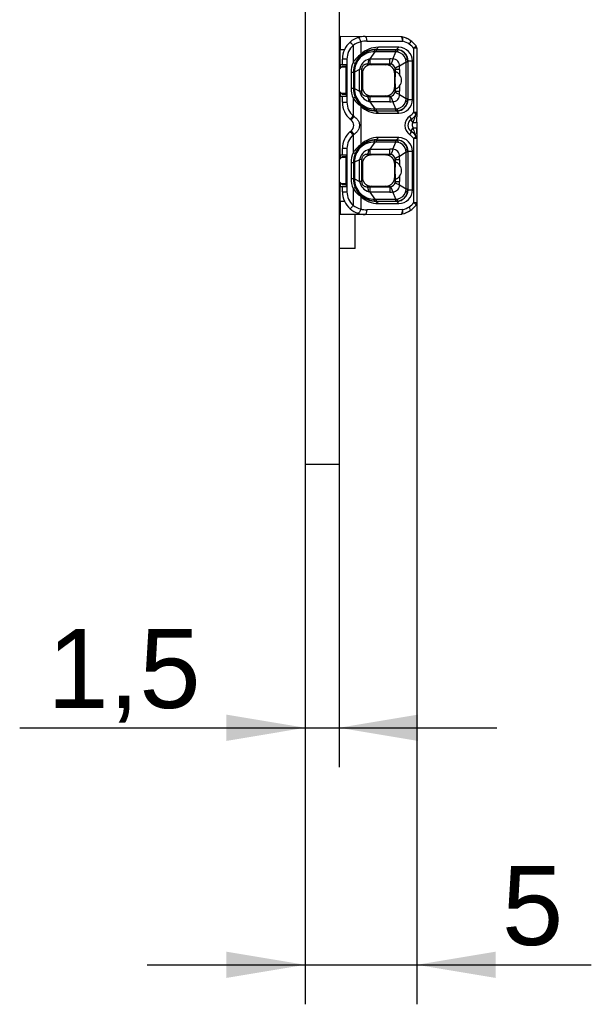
# Model space of a CAD drawing. Header units: millimetres. Extents: x 7 to 819, y 15 to 587.
# Tile 10 of 45: x 329 to 354, y 181 to 225. Entities that reach past the tile are written whole.
import ezdxf
from ezdxf.enums import TextEntityAlignment as Align

# ---------------------------------------------------------------- set-up
doc = ezdxf.new("R2010")
doc.units = ezdxf.units.MM
doc.layers.add('Default', color=7, linetype='Continuous')
doc.layers.add('RECLED_224X50MM_', color=7, linetype='Continuous')
doc.styles.add('SEACAD_Arial', font='arial.ttf')
doc.dimstyles.new('ISO', dxfattribs={"dimtxt": 3.5, "dimasz": 3.5, "dimexe": 1.75, "dimexo": 0, "dimgap": 0.875, "dimtad": 1, "dimtxsty": 'SEACAD_Arial', "dimblk1": '_SE_FILLED', "dimblk2": '_SE_FILLED', "dimsah": 1, "dimcen": 1.75, "dimadec": 0, "dimazin": 0, "dimtfac": 0.5, "dimtdec": 3, "dimtmove": 0, "dimatfit": 3, "dimfxl": 1, "dimarcsym": 0})

# ---------------------------------------------------------------- blocks, each defined once
blk = doc.blocks.new('SE4')
at = {"layer": 'RECLED_224X50MM_', "color": 7, "linetype": 'Continuous'}
for p, q in [((341.604, 254.32), (341.604, 204.82)), ((343.104, 254.32), (343.104, 204.82)), ((343.154, 223.77), (343.154, 223.17)), ((343.154, 223.77), (344.263, 223.76)), ((345.861, 223.746), (344.263, 223.76)), ((343.729, 223.364), (343.729, 222.61)), ((343.94, 223.71), (343.947, 223.711)), ((344.071, 223.52), (344.071, 222.964)), ((344.33, 223.56), (345.927, 223.546)), ((343.104, 223.02), (343.154, 223.02)), ((343.104, 222.945), (343.154, 222.945)), ((343.154, 222.525), (343.154, 223.17)), ((343.341, 223.168), (343.154, 223.17)), ((344.073, 222.962), (344.039, 222.89)), ((344.692, 223.083), (344.467, 222.771)), ((344.852, 223.283), (344.754, 223.183)), ((344.754, 223.183), (345.654, 223.18)), ((344.754, 223.171), (344.754, 223.183)), ((344.754, 223.171), (344.754, 223.086)), ((344.754, 223.171), (345.621, 223.171)), ((345.621, 223.086), (344.754, 223.086)), ((345.755, 223.28), (344.852, 223.283)), ((345.492, 222.763), (345.621, 223.086)), ((345.621, 223.086), (345.621, 223.171)), ((345.654, 223.171), (345.621, 223.171)), ((345.654, 223.18), (345.755, 223.28)), ((345.654, 223.171), (345.654, 223.18)), ((346.423, 220.404), (346.423, 223.236)), ((346.554, 223.236), (346.423, 223.236)), ((346.554, 223.236), (346.554, 220.404)), ((343.154, 222.525), (343.154, 222.345)), ((343.154, 222.525), (343.254, 222.523)), ((343.204, 222.395), (343.254, 222.445)), ((343.454, 222.76), (343.254, 222.76)), ((343.254, 222.523), (343.254, 222.76)), ((343.254, 222.523), (343.429, 222.52)), ((343.254, 222.445), (343.404, 222.445)), ((343.404, 222.395), (343.404, 222.445)), ((343.429, 221.12), (343.429, 222.52)), ((343.454, 222.76), (343.454, 220.845)), ((343.821, 222.571), (343.729, 222.611)), ((344.467, 222.538), (344.355, 222.538)), ((344.355, 222.538), (344.535, 222.512)), ((344.467, 222.771), (344.421, 222.756)), ((344.467, 222.771), (344.467, 222.538)), ((344.467, 222.771), (345.353, 222.771)), ((345.353, 222.538), (344.467, 222.538)), ((345.173, 222.512), (344.535, 222.512)), ((345.173, 222.512), (345.353, 222.538)), ((346.085, 222.629), (345.782, 222.45)), ((346.155, 222.629), (346.085, 222.629)), ((346.085, 221.011), (346.085, 222.629)), ((346.155, 222.67), (346.162, 222.67)), ((346.155, 222.629), (346.155, 221.011)), ((346.365, 222.671), (346.162, 222.67)), ((346.162, 220.97), (346.162, 222.67)), ((346.365, 220.971), (346.365, 222.671)), ((343.124, 222.392), (343.104, 222.392)), ((343.124, 222.145), (343.104, 222.145)), ((343.124, 222.315), (343.204, 222.395)), ((343.124, 222.145), (343.124, 222.392)), ((343.124, 221.131), (343.124, 222.145)), ((343.404, 222.395), (343.204, 222.395)), ((343.404, 222.395), (343.404, 221.245)), ((343.739, 222.17), (343.639, 222.17)), ((343.639, 222.17), (343.639, 221.47)), ((343.754, 222.17), (343.739, 222.17)), ((343.739, 222.17), (343.739, 221.47)), ((343.754, 222.197), (343.753, 222.17)), ((343.754, 221.47), (343.754, 222.17)), ((344.017, 222.301), (343.787, 222.186)), ((343.787, 222.186), (343.787, 222.17)), ((343.787, 222.17), (343.787, 221.47)), ((344.017, 221.339), (344.017, 222.301)), ((344.137, 222.114), (344.109, 222.314)), ((344.109, 221.329), (344.109, 222.314)), ((344.137, 222.114), (344.137, 221.526)), ((345.598, 222.299), (345.571, 222.114)), ((345.571, 221.526), (345.571, 222.114)), ((345.791, 222.299), (345.597, 222.299)), ((345.598, 222.173), (345.598, 222.299)), ((345.791, 222.299), (345.791, 222.066)), ((345.791, 221.574), (345.791, 221.341)), ((343.204, 221.245), (343.124, 221.325)), ((343.154, 221.295), (343.154, 221.115)), ((343.254, 221.195), (343.204, 221.245)), ((343.204, 221.245), (343.404, 221.245)), ((343.404, 221.195), (343.254, 221.195)), ((343.404, 221.195), (343.404, 221.245)), ((343.639, 221.47), (343.739, 221.47)), ((343.739, 221.47), (343.754, 221.47)), ((343.754, 221.47), (343.754, 221.442)), ((343.754, 221.47), (343.787, 221.47)), ((343.787, 221.47), (343.787, 221.453)), ((343.787, 221.453), (344.017, 221.339)), ((344.109, 221.329), (344.137, 221.526)), ((345.571, 221.526), (345.598, 221.341)), ((345.597, 221.341), (345.791, 221.341)), ((345.598, 221.341), (345.598, 221.467)), ((345.782, 221.19), (346.085, 221.011)), ((343.124, 221.131), (343.104, 221.131)), ((343.124, 220.867), (343.104, 220.867)), ((343.124, 220.867), (343.124, 221.131)), ((343.154, 221.115), (343.254, 221.117)), ((343.154, 218.525), (343.154, 221.115)), ((343.254, 221.117), (343.429, 221.12)), ((343.254, 220.845), (343.254, 221.117)), ((343.254, 220.845), (343.454, 220.845)), ((343.729, 221.029), (343.821, 221.069)), ((343.729, 221.03), (343.729, 220.241)), ((344.074, 220.679), (344.04, 220.75)), ((344.535, 221.128), (344.355, 221.102)), ((344.421, 220.884), (344.467, 220.869)), ((344.467, 221.102), (345.353, 221.102)), ((344.467, 221.102), (344.467, 220.869)), ((345.353, 220.869), (344.467, 220.869)), ((344.467, 220.869), (344.692, 220.557)), ((344.535, 221.128), (345.173, 221.128)), ((345.353, 221.102), (345.173, 221.128)), ((345.379, 221.103), (345.353, 221.102)), ((345.621, 220.554), (345.492, 220.877)), ((346.085, 221.011), (346.155, 221.011)), ((346.155, 220.97), (346.162, 220.97)), ((346.162, 220.97), (346.365, 220.971)), ((343.154, 220.695), (343.104, 220.695)), ((343.154, 220.62), (343.104, 220.62)), ((343.124, 220.588), (343.104, 220.588)), ((343.124, 219.952), (343.124, 220.588)), ((344.071, 220.676), (344.071, 218.964)), ((344.754, 220.469), (344.651, 220.474)), ((344.754, 220.554), (344.754, 220.469)), ((344.754, 220.554), (345.621, 220.554)), ((344.754, 220.469), (344.754, 220.457)), ((344.754, 220.469), (345.621, 220.469)), ((345.654, 220.46), (344.754, 220.457)), ((344.754, 220.457), (344.851, 220.357)), ((344.851, 220.357), (345.754, 220.36)), ((345.621, 220.469), (345.621, 220.554)), ((345.621, 220.469), (345.654, 220.469)), ((345.654, 220.469), (345.654, 220.46)), ((345.754, 220.36), (345.654, 220.46)), ((346.423, 220.404), (346.554, 220.404)), ((346.554, 220.404), (346.554, 220.391)), ((346.554, 220.379), (346.554, 220.203)), ((343.124, 219.952), (343.104, 219.952)), ((343.124, 219.695), (343.124, 219.952)), ((343.639, 220.056), (343.598, 220.09)), ((343.77, 220.214), (343.729, 220.241)), ((346.282, 220.066), (346.375, 219.932)), ((346.554, 219.962), (346.554, 219.678)), ((343.124, 219.695), (343.104, 219.695)), ((343.124, 219.058), (343.124, 219.695)), ((343.598, 219.55), (343.639, 219.583)), ((343.729, 219.399), (343.729, 218.61)), ((343.73, 219.399), (343.77, 219.426)), ((346.375, 219.708), (346.282, 219.574)), ((346.355, 219.791), (346.354, 219.808)), ((346.355, 219.791), (346.375, 219.708)), ((346.554, 219.678), (346.554, 219.246)), ((343.124, 219.058), (343.104, 219.058)), ((343.104, 219.02), (343.154, 219.02)), ((343.154, 219.37), (343.124, 219.37)), ((344.072, 218.962), (344.039, 218.89)), ((344.692, 219.083), (344.467, 218.771)), ((344.852, 219.283), (344.754, 219.183)), ((344.754, 219.171), (344.754, 219.183)), ((344.754, 219.183), (345.654, 219.18)), ((344.754, 219.171), (344.754, 219.086)), ((344.754, 219.171), (345.621, 219.171)), ((345.621, 219.086), (344.754, 219.086)), ((345.755, 219.28), (344.852, 219.283)), ((345.492, 218.763), (345.621, 219.086)), ((345.654, 219.171), (345.621, 219.171)), ((345.654, 219.18), (345.755, 219.28)), ((345.654, 219.171), (345.654, 219.18)), ((346.423, 216.404), (346.423, 219.236)), ((346.554, 219.236), (346.423, 219.236)), ((346.554, 219.236), (346.554, 216.404)), ((343.104, 218.945), (343.154, 218.945)), ((343.124, 218.871), (343.104, 218.871)), ((343.124, 217.162), (343.124, 218.871)), ((343.154, 218.525), (343.154, 218.345)), ((343.154, 218.525), (343.254, 218.523)), ((343.454, 218.795), (343.254, 218.795)), ((343.254, 218.523), (343.254, 218.795)), ((343.254, 218.523), (343.429, 218.52)), ((343.429, 217.12), (343.429, 218.52)), ((343.454, 218.795), (343.454, 216.88)), ((343.821, 218.571), (343.729, 218.611)), ((344.467, 218.538), (344.355, 218.538)), ((344.355, 218.538), (344.535, 218.512)), ((344.467, 218.771), (344.421, 218.756)), ((344.467, 218.771), (344.467, 218.538)), ((344.467, 218.771), (345.353, 218.771)), ((345.353, 218.538), (344.467, 218.538)), ((345.173, 218.512), (345.353, 218.538)), ((345.379, 218.537), (345.353, 218.538)), ((346.085, 218.629), (345.782, 218.45)), ((346.155, 218.629), (346.085, 218.629)), ((346.085, 217.011), (346.085, 218.629)), ((346.155, 218.67), (346.162, 218.67)), ((346.155, 218.629), (346.155, 217.011)), ((346.365, 218.671), (346.162, 218.67)), ((346.162, 216.97), (346.162, 218.67)), ((346.365, 216.971), (346.365, 218.671)), ((343.124, 218.315), (343.204, 218.395)), ((343.204, 218.395), (343.254, 218.445)), ((343.404, 218.395), (343.204, 218.395)), ((343.254, 218.445), (343.404, 218.445)), ((343.404, 218.395), (343.404, 218.445)), ((343.404, 218.395), (343.404, 217.245)), ((343.739, 218.17), (343.639, 218.17)), ((343.639, 218.17), (343.639, 217.47)), ((343.754, 218.17), (343.739, 218.17)), ((343.739, 218.17), (343.739, 217.47)), ((343.754, 218.197), (343.753, 218.17)), ((343.754, 217.47), (343.754, 218.17)), ((344.017, 218.301), (343.787, 218.186)), ((343.787, 218.186), (343.787, 218.17)), ((343.787, 218.17), (343.787, 217.47)), ((344.017, 217.339), (344.017, 218.301)), ((344.137, 218.114), (344.109, 218.314)), ((344.109, 217.329), (344.109, 218.314)), ((344.137, 218.114), (344.137, 217.526)), ((345.173, 218.512), (344.535, 218.512)), ((345.598, 218.299), (345.571, 218.114)), ((345.571, 217.526), (345.571, 218.114)), ((345.791, 218.299), (345.597, 218.299)), ((345.598, 218.173), (345.598, 218.299)), ((345.791, 218.299), (345.791, 218.066)), ((343.204, 217.245), (343.124, 217.325)), ((343.154, 217.295), (343.154, 217.115)), ((343.254, 217.195), (343.204, 217.245)), ((343.204, 217.245), (343.404, 217.245)), ((343.404, 217.195), (343.404, 217.245)), ((343.639, 217.47), (343.739, 217.47)), ((343.739, 217.47), (343.754, 217.47)), ((343.754, 217.47), (343.754, 217.442)), ((343.754, 217.47), (343.787, 217.47)), ((343.787, 217.47), (343.787, 217.453)), ((343.787, 217.453), (344.017, 217.339)), ((344.109, 217.329), (344.137, 217.526)), ((345.571, 217.526), (345.598, 217.341)), ((345.597, 217.341), (345.791, 217.341)), ((345.598, 217.341), (345.598, 217.467)), ((345.791, 217.574), (345.791, 217.341)), ((343.124, 217.162), (343.104, 217.162)), ((343.154, 217.115), (343.254, 217.117)), ((343.154, 216.47), (343.154, 217.115)), ((343.404, 217.195), (343.254, 217.195)), ((343.254, 217.117), (343.429, 217.12)), ((343.254, 216.88), (343.254, 217.117)), ((343.254, 216.88), (343.454, 216.88)), ((343.729, 217.029), (343.821, 217.069)), ((343.729, 217.03), (343.729, 216.276)), ((344.535, 217.128), (344.355, 217.102)), ((344.467, 216.869), (344.421, 216.884)), ((344.467, 217.102), (344.467, 216.869)), ((344.467, 217.102), (345.353, 217.102)), ((345.353, 216.869), (344.467, 216.869)), ((344.467, 216.869), (344.692, 216.557)), ((344.535, 217.128), (345.173, 217.128)), ((345.353, 217.102), (345.173, 217.128)), ((345.379, 217.103), (345.353, 217.102)), ((345.621, 216.554), (345.492, 216.877)), ((345.782, 217.19), (346.085, 217.011)), ((346.085, 217.011), (346.155, 217.011)), ((346.155, 216.97), (346.162, 216.97)), ((346.162, 216.97), (346.365, 216.971)), ((343.154, 216.695), (343.104, 216.695)), ((343.154, 216.62), (343.104, 216.62)), ((343.154, 216.47), (343.341, 216.472)), ((343.154, 216.47), (343.154, 215.87)), ((344.04, 216.75), (344.074, 216.679)), ((344.071, 216.676), (344.071, 216.12)), ((344.754, 216.469), (344.651, 216.474)), ((344.754, 216.554), (344.754, 216.469)), ((344.754, 216.554), (345.621, 216.554)), ((344.754, 216.469), (344.754, 216.457)), ((344.754, 216.469), (345.621, 216.469)), ((345.654, 216.46), (344.754, 216.457)), ((344.754, 216.457), (344.851, 216.357)), ((344.851, 216.357), (345.754, 216.36)), ((345.621, 216.469), (345.621, 216.554)), ((345.621, 216.469), (345.654, 216.469)), ((345.654, 216.469), (345.654, 216.46)), ((345.754, 216.36), (345.654, 216.46)), ((346.423, 216.404), (346.554, 216.404)), ((345.927, 216.094), (344.33, 216.08)), ((344.263, 215.88), (343.154, 215.87)), ((343.812, 214.37), (343.812, 215.876)), ((344.263, 215.88), (345.861, 215.894)), ((343.124, 214.375), (343.104, 214.375)), ((343.124, 214.132), (343.124, 214.375)), ((343.812, 214.37), (343.124, 214.37)), ((343.124, 214.125), (343.104, 214.125)), ((343.124, 213.749), (343.104, 213.749)), ((343.124, 213.75), (343.124, 214.125)), ((343.124, 213.332), (343.124, 213.75)), ((343.124, 213.332), (343.104, 213.332)), ((343.124, 212.894), (343.124, 213.332)), ((343.124, 212.894), (343.104, 212.894)), ((343.124, 212.51), (343.124, 212.894)), ((343.124, 212.511), (343.104, 212.511)), ((343.124, 212.266), (343.124, 212.503)), ((343.124, 212.266), (343.104, 212.266)), ((341.604, 204.82), (343.104, 204.82))]:
    blk.add_line(p, q, dxfattribs=at)
for centre, radius, start, end in [((344.254, 222.761), 0.999, 89.499, 108.3285), ((344.254, 222.76), 1, 131.0144, 180), ((344.254, 222.76), 0.8, 131.001, 180), ((344.254, 222.761), 0.999, 108.3025, 131.0198), ((344.34, 222.476), 1.078, 104.4538, 124.5129), ((345.738, 222.881), 0.874, 79.2695, 81.9789), ((345.859, 223.546), 0.2, 76.8462, 89.5009), ((345.658, 222.681), 1.088, 56.2541, 76.9003), ((345.726, 222.68), 0.89, 56.2332, 76.8897), ((345.738, 222.881), 0.874, 63.5257, 69.3399), ((345.733, 222.679), 0.886, 38.8885, 56.643), ((345.673, 222.69), 1.073, 38.7455, 56.6662), ((346.354, 223.236), 0.2, 0, 38.942), ((343.025, 222.771), 0.249, 58.8363, 71.5266), ((344.706, 222.013), 1.144, 123.7381, 148.5382), ((344.755, 222.17), 1.002, 96.0187, 178.4078), ((344.669, 222.201), 0.882, 88.5518, 180.9496), ((344.767, 222.167), 1.028, 135.1838, 156.875), ((344.751, 222.163), 1.019, 89.7982, 134.371), ((344.834, 222.208), 1.075, 89.0618, 135.2606), ((344.754, 222.178), 0.994, 93.3945, 96.0161), ((344.754, 222.509), 0.578, 89.9723, 96.1895), ((344.754, 222.178), 0.994, 89.9975, 93.3945), ((345.523, 222.193), 0.899, 76.9723, 83.7663), ((345.651, 222.669), 0.512, 0.1805, 89.6664), ((345.654, 222.67), 0.501, 359.9633, 90.0317), ((345.618, 222.624), 0.457, 18.6514, 76.3159), ((345.749, 222.664), 0.617, 0.6688, 89.3972), ((344.754, 222.17), 1.116, 156.7364, 180), ((344.754, 222.17), 1.016, 156.7359, 180), ((344.575, 222.211), 0.566, 105.7543, 170.8525), ((-36.669, 222.692), 382.022, 359.97677, 0.01186), ((345.351, 221.439), 1.331, 83.9551, 89.9314), ((345.354, 222.294), 0.243, 7.6919, 84.2704), ((345.489, 222.47), 0.294, 356.188, 89.5195), ((344.52, 222.3), 1.271, 359.9581, 6.7887), ((345.225, 222.497), 0.87, 8.7498, 18.3473), ((358.104, 222.625), 11.949, 179.7866, 179.983), ((343.77, 220.904), 1.267, 89.2392, 90.7619), ((344.754, 221.47), 1.116, 180, 203.2666), ((344.754, 221.47), 1.016, 180, 203.2555), ((344.755, 221.47), 1.001, 181.5919, 264.0326), ((344.669, 221.439), 0.882, 179.0311, 271.4643), ((344.575, 221.429), 0.566, 189.1738, 254.2077), ((343.938, 220.171), 1.17, 81.5979, 86.1293), ((345.353, 221.347), 0.244, 275.9442, 352.2185), ((345.488, 221.172), 0.295, 270.7193, 3.5692), ((344.418, 221.346), 1.373, 353.4623, 359.7882), ((344.254, 220.845), 1, 180, 228.9861), ((344.254, 220.845), 0.8, 180, 229.0124), ((344.719, 221.639), 1.161, 211.6338, 236.047), ((344.757, 221.466), 1.016, 202.9848, 224.9567), ((344.749, 221.473), 1.015, 225.5656, 270.3104), ((344.445, 224.674), 3.572, 268.5568, 270.3529), ((348.534, 220.988), 3.184, 177.9409, 182.1337), ((345.347, 222.214), 1.345, 270.26, 276.1699), ((345.652, 220.97), 0.51, 270.2016, 0.0078), ((345.654, 220.97), 0.501, 269.9679, 0.0373), ((345.618, 221.016), 0.457, 283.6845, 341.3483), ((345.753, 220.972), 0.612, 270.1558, 359.8856), ((345.226, 221.143), 0.869, 341.6414, 351.2489), ((358.158, 221.014), 12.002, 180.017, 180.2125), ((343.025, 220.87), 0.25, 288.4931, 301.144), ((344.83, 221.423), 1.065, 224.5296, 271.1298), ((344.76, 221.251), 0.697, 264.3445, 269.4936), ((345.522, 221.457), 0.909, 276.2705, 282.9897), ((345.734, 220.958), 0.884, 304.6205, 321.2051), ((345.659, 220.963), 1.091, 304.7479, 321.1608), ((346.354, 220.404), 0.2, 321.0591, 359.9998), ((342.06, 221.565), 2.13, 316.1873, 321.5753), ((339.584, 223.565), 5.362, 319.1237, 321.3171), ((343.455, 219.82), 0.3, 307.8997, 52.0775), ((346.527, 219.82), 0.503, 125.2986, 234.7015), ((346.453, 219.82), 0.3, 124.7621, 235.238), ((333.516, 220.233), 13.038, 358.7714, 359.857), ((344.254, 218.795), 1, 131.0143, 180), ((344.254, 218.795), 0.8, 131.0005, 180), ((341.887, 217.927), 2.358, 38.6377, 43.5015), ((340.127, 216.525), 4.657, 38.5354, 41.0627), ((345.734, 218.682), 0.884, 38.7922, 55.3777), ((345.659, 218.677), 1.091, 38.8394, 55.2519), ((353.139, 222.211), 7.213, 200.309, 202.2133), ((342.926, 218.038), 3.821, 20.2584, 22.2416), ((333.391, 219.408), 13.163, 0.1689, 1.215), ((343.025, 218.771), 0.249, 58.8363, 71.5266), ((344.706, 218.013), 1.144, 123.7508, 148.5328), ((344.755, 218.17), 1.002, 96.0187, 178.4078), ((344.667, 218.203), 0.88, 88.4253, 181.076), ((344.751, 218.163), 1.019, 89.7982, 134.371), ((344.834, 218.208), 1.075, 89.0615, 135.2726), ((344.754, 218.178), 0.994, 93.3945, 96.0161), ((344.754, 218.509), 0.578, 89.9723, 96.1895), ((344.754, 218.178), 0.994, 89.9975, 93.3945), ((297.721, 219.115), 47.899, 359.9661, 0.0676), ((345.523, 218.194), 0.898, 77.0314, 83.7693), ((345.651, 218.669), 0.512, 0.1805, 89.6664), ((345.654, 218.67), 0.501, 359.9633, 90.0317), ((345.625, 218.633), 0.447, 17.9489, 77.1418), ((345.749, 218.664), 0.617, 0.6688, 89.3972), ((346.378, 219.247), 0.175, 1.686, 42.5203), ((346.354, 219.236), 0.2, 359.9989, 38.942), ((344.754, 218.17), 1.116, 156.7363, 180), ((344.754, 218.17), 1.016, 156.7351, 180), ((344.767, 218.167), 1.028, 135.1838, 156.8743), ((344.575, 218.211), 0.566, 105.7543, 170.8525), ((-36.044, 218.691), 381.397, 359.97683, 0.01197), ((345.351, 217.439), 1.331, 83.9551, 89.9314), ((345.354, 218.294), 0.243, 7.6919, 84.2687), ((345.486, 218.467), 0.297, 356.8009, 88.9066), ((345.223, 218.496), 0.872, 8.7572, 18.3348), ((358.104, 218.625), 11.949, 179.7866, 179.983), ((343.77, 216.904), 1.267, 89.2392, 90.7619), ((344.52, 218.3), 1.271, 359.9581, 6.7888), ((344.754, 217.47), 1.116, 180, 203.2635), ((344.754, 217.47), 1.016, 180, 203.2555), ((344.755, 217.47), 1.001, 181.5919, 264.0327), ((344.669, 217.439), 0.882, 179.0311, 271.4643), ((344.575, 217.429), 0.566, 189.1738, 254.2077), ((343.946, 216.231), 1.11, 81.5242, 86.3581), ((345.353, 217.347), 0.245, 276.0546, 352.0984), ((344.418, 217.346), 1.373, 353.4623, 359.7882), ((344.254, 216.88), 1, 180, 228.9852), ((344.254, 216.88), 0.8, 180, 228.9982), ((344.72, 217.639), 1.162, 211.6421, 236.0521), ((344.757, 217.466), 1.016, 202.9853, 224.9584), ((344.445, 220.674), 3.572, 268.5569, 270.3529), ((820.509, 217.046), 475.156, 179.9933, 180.02134), ((345.354, 218.152), 1.283, 269.9653, 276.166), ((345.489, 217.17), 0.293, 270.4348, 3.8537), ((345.652, 216.97), 0.51, 270.2016, 0.0078), ((345.654, 216.97), 0.501, 269.9679, 0.0373), ((345.625, 217.007), 0.447, 282.9825, 342.0501), ((345.753, 216.972), 0.612, 270.1558, 359.8856), ((345.224, 217.143), 0.871, 341.653, 351.2454), ((358.158, 217.014), 12.002, 180.017, 180.2125), ((343.025, 216.87), 0.25, 288.4931, 301.144), ((344.749, 217.473), 1.015, 225.5691, 270.3102), ((344.851, 217.474), 1.116, 225.6686, 269.9971), ((344.76, 217.251), 0.697, 264.3445, 269.4936), ((345.522, 217.457), 0.909, 276.2705, 282.9897), ((345.73, 216.963), 0.889, 303.4316, 321.1053), ((346.354, 216.404), 0.2, 321.0566, 359.9999), ((344.254, 216.88), 1, 228.9852, 251.6882), ((344.34, 217.165), 1.079, 235.4849, 255.5394), ((344.254, 216.881), 1.002, 251.7054, 270.4824), ((345.654, 216.971), 1.101, 283.169, 303.5795), ((345.725, 216.963), 0.893, 283.1184, 303.7254), ((345.731, 216.782), 0.898, 290.8265, 296.2288), ((345.66, 216.962), 1.09, 303.5472, 321.1736), ((345.731, 216.782), 0.898, 278.2563, 280.6998), ((345.859, 216.094), 0.2, 270.4957, 283.1518)]:
    blk.add_arc(centre, radius, start, end, dxfattribs=at)
for centre, major_axis, ratio, start_param, end_param in [((344.322, 222.66), (0, -0.9), 0.939686, 3.13353, 3.443577), ((345.859, 223.546), (-0.002, -0.2), 0.342009, 1.57378, 3.141698), ((345.643, 221.82), (0, -0.525), 0.116839, 3.975219, 5.449559), ((345.132, 221.82), (-0.746, 0), 0.704087, 2.653791, 3.629395), ((345.643, 217.82), (0, -0.525), 0.116839, 3.975219, 5.449559), ((345.132, 217.82), (-0.746, 0), 0.704087, 2.653791, 3.629395), ((344.322, 216.982), (-0.002, 0.902), 0.939653, 2.838236, 3.147658), ((345.859, 216.094), (-0.002, 0.2), 0.342009, 3.141537, 4.709393)]:
    blk.add_ellipse(centre, major_axis=major_axis, ratio=ratio, start_param=start_param, end_param=end_param, dxfattribs=at)
for points, degree, knots in [([(344.263, 223.76), (344.281, 223.76), (344.298, 223.739), (344.323, 223.665), (344.33, 223.613), (344.33, 223.56)], 3, [0, 0, 0, 0, 0.5, 0.5, 1, 1, 1, 1]), ([(343.729, 223.364), (343.695, 223.403), (343.661, 223.443), (343.612, 223.499), (343.598, 223.515), (343.598, 223.515)], 3, [0, 0, 0, 0, 0.5, 0.5, 1, 1, 1, 1]), ([(343.947, 223.711), (343.965, 223.711), (343.989, 223.69), (344.035, 223.619), (344.057, 223.57), (344.071, 223.52)], 3, [0, 0, 0, 0, 0.5, 0.5, 1, 1, 1, 1]), ([(345.927, 223.546), (345.936, 223.595), (345.938, 223.644), (345.929, 223.716), (345.918, 223.738), (345.905, 223.741)], 3, [0, 0, 0, 0, 0.5, 0.5, 1, 1, 1, 1]), ([(346.262, 223.586), (346.272, 223.577), (346.273, 223.555), (346.258, 223.495), (346.242, 223.458), (346.22, 223.419)], 3, [0, 0, 0, 0, 0.5, 0.5, 1, 1, 1, 1]), ([(346.51, 223.361), (346.516, 223.354), (346.511, 223.337), (346.479, 223.292), (346.454, 223.264), (346.423, 223.236)], 3, [0, 0, 0, 0, 0.5, 0.5, 1, 1, 1, 1]), ([(345.726, 223.069), (345.722, 223.081), (345.714, 223.106), (345.701, 223.132), (345.689, 223.15), (345.678, 223.161), (345.668, 223.168), (345.661, 223.171), (345.656, 223.171), (345.654, 223.171)], 3, [0, 0, 0, 0, 0.208868, 0.39575, 0.560635, 0.70351, 0.824368, 0.9232, 1, 1, 1, 1]), ([(344.355, 222.537), (344.335, 222.535), (344.298, 222.534), (344.245, 222.52), (344.201, 222.499), (344.166, 222.471), (344.14, 222.436), (344.122, 222.396), (344.112, 222.354), (344.111, 222.328), (344.11, 222.314)], 3, [0, 0, 0, 0, 0.192334, 0.35505, 0.490491, 0.603021, 0.700274, 0.792315, 0.88945, 1, 1, 1, 1]), ([(344.535, 222.512), (344.372, 222.512), (344.254, 222.396), (344.137, 222.28), (344.137, 222.114)], 2, [0, 0, 0, 0.5, 0.5, 1, 1, 1]), ([(344.421, 222.756), (344.419, 222.737), (344.412, 222.695), (344.401, 222.639), (344.388, 222.588), (344.372, 222.549), (344.361, 222.542), (344.355, 222.537)], 3, [0, 0, 0, 0, 0.146091, 0.319149, 0.519162, 0.746117, 1, 1, 1, 1]), ([(345.571, 222.114), (345.571, 222.277), (345.455, 222.395), (345.339, 222.512), (345.173, 222.512)], 2, [0, 0, 0, 0.5, 0.5, 1, 1, 1]), ([(345.353, 222.537), (345.357, 222.538), (345.363, 222.537), (345.371, 222.537), (345.374, 222.537), (345.376, 222.537), (345.378, 222.537), (345.379, 222.535)], 3, [0, 0, 0, 0, 0.533331, 0.770577, 0.828309, 0.885689, 1, 1, 1, 1]), ([(345.782, 222.45), (345.763, 222.442), (345.725, 222.428), (345.682, 222.407), (345.65, 222.389), (345.627, 222.372), (345.612, 222.358), (345.603, 222.345), (345.598, 222.335), (345.597, 222.329), (345.595, 222.326)], 3, [0, 0, 0, 0, 0.174645, 0.335116, 0.481407, 0.613513, 0.731429, 0.835151, 0.924676, 1, 1, 1, 1]), ([(346.155, 222.67), (346.155, 222.675), (346.153, 222.688), (346.141, 222.712), (346.111, 222.741), (346.072, 222.76), (346.051, 222.771)], 3, [0, 0, 0, 0, 0.142438, 0.356692, 0.642615, 1, 1, 1, 1]), ([(345.595, 222.326), (345.597, 222.324), (345.597, 222.321), (345.597, 222.318), (345.597, 222.316), (345.597, 222.309), (345.598, 222.303), (345.597, 222.299)], 3, [0, 0, 0, 0, 0.235071, 0.293359, 0.351912, 0.470779, 1, 1, 1, 1]), ([(345.598, 222.173), (345.599, 222.178), (345.602, 222.189), (345.616, 222.196), (345.636, 222.195), (345.662, 222.185), (345.691, 222.168), (345.723, 222.142), (345.757, 222.109), (345.78, 222.08), (345.791, 222.066)], 3, [0, 0, 0, 0, 0.146939, 0.285271, 0.415946, 0.540088, 0.659008, 0.774193, 0.887282, 1, 1, 1, 1]), ([(345.791, 221.574), (345.78, 221.56), (345.757, 221.531), (345.723, 221.497), (345.691, 221.472), (345.662, 221.455), (345.636, 221.445), (345.616, 221.444), (345.602, 221.451), (345.599, 221.462), (345.598, 221.467)], 3, [0, 0, 0, 0, 0.112718, 0.225807, 0.340992, 0.459912, 0.584054, 0.714729, 0.853061, 1, 1, 1, 1]), ([(344.355, 221.103), (344.285, 221.101), (344.221, 221.121), (344.13, 221.202), (344.107, 221.263), (344.109, 221.329)], 3, [0, 0, 0, 0, 0.5, 0.5, 1, 1, 1, 1]), ([(344.137, 221.526), (344.137, 221.363), (344.253, 221.245), (344.369, 221.128), (344.535, 221.128)], 2, [0, 0, 0, 0.5, 0.5, 1, 1, 1]), ([(345.173, 221.128), (345.337, 221.128), (345.454, 221.244), (345.571, 221.36), (345.571, 221.526)], 2, [0, 0, 0, 0.5, 0.5, 1, 1, 1]), ([(345.597, 221.341), (345.598, 221.336), (345.597, 221.331), (345.597, 221.324), (345.597, 221.322), (345.597, 221.321), (345.597, 221.318), (345.597, 221.316), (345.595, 221.314)], 3, [0, 0, 0, 0, 0.529074, 0.648021, 0.706614, 0.735796, 0.764942, 1, 1, 1, 1]), ([(344.355, 221.103), (344.358, 221.1), (344.366, 221.097), (344.376, 221.079), (344.386, 221.055), (344.395, 221.025), (344.403, 220.992), (344.41, 220.957), (344.416, 220.921), (344.42, 220.896), (344.421, 220.884)], 3, [0, 0, 0, 0, 0.160397, 0.310683, 0.450856, 0.580916, 0.700861, 0.810691, 0.910404, 1, 1, 1, 1]), ([(346.155, 220.97), (346.154, 220.962), (346.152, 220.947), (346.138, 220.925), (346.119, 220.907), (346.097, 220.892), (346.074, 220.88), (346.058, 220.873), (346.051, 220.869)], 3, [0, 0, 0, 0, 0.217467, 0.414629, 0.591473, 0.747986, 0.884163, 1, 1, 1, 1]), ([(345.654, 220.469), (345.658, 220.469), (345.668, 220.471), (345.684, 220.484), (345.705, 220.513), (345.719, 220.551), (345.726, 220.571)], 3, [0, 0, 0, 0, 0.150016, 0.366779, 0.650162, 1, 1, 1, 1]), ([(346.375, 219.932), (346.384, 219.957), (346.403, 220.006), (346.431, 220.079), (346.458, 220.144), (346.48, 220.2), (346.494, 220.24), (346.502, 220.261), (346.504, 220.267)], 3, [0, 0, 0, 0, 0.1806224, 0.3638665, 0.5498486, 0.69593, 0.8165564, 0.9159554, 0.9159554, 0.9159554, 0.9159554]), ([(346.423, 220.404), (346.454, 220.376), (346.479, 220.348), (346.511, 220.303), (346.516, 220.286), (346.51, 220.279)], 3, [0, 0, 0, 0, 0.5, 0.5, 1, 1, 1, 1]), ([(343.77, 220.214), (343.795, 220.197), (343.842, 220.165), (343.902, 220.107), (343.949, 220.046), (343.983, 219.979), (344.004, 219.909), (344.01, 219.855), (344.01, 219.821), (344.01, 219.803), (344.007, 219.771), (343.995, 219.705), (343.956, 219.611), (343.879, 219.507), (343.807, 219.454), (343.77, 219.426)], 3, [0, 0, 0, 0, 0.092957, 0.178452, 0.258247, 0.3345, 0.409675, 0.486343, 0.500502, 0.514705, 0.543277, 0.601319, 0.722629, 0.856959, 1, 1, 1, 1]), ([(346.236, 220.231), (346.258, 220.193), (346.275, 220.156), (346.291, 220.098), (346.291, 220.076), (346.282, 220.066)], 3, [0, 0, 0, 0, 0.5, 0.5, 1, 1, 1, 1]), ([(346.354, 219.808), (346.354, 219.819), (346.354, 219.842), (346.359, 219.874), (346.368, 219.904), (346.373, 219.923), (346.375, 219.932)], 3, [0, 0, 0, 0, 0.270491, 0.531384, 0.770064, 1, 1, 1, 1]), ([(346.554, 219.962), (346.553, 219.959), (346.55, 219.955), (346.535, 219.949), (346.513, 219.944), (346.487, 219.94), (346.459, 219.937), (346.43, 219.934), (346.402, 219.933), (346.383, 219.932), (346.375, 219.932)], 3, [0, 0, 0, 0, 0.157442, 0.305579, 0.444421, 0.573984, 0.69429, 0.805367, 0.907253, 1, 1, 1, 1]), ([(346.282, 219.574), (346.291, 219.564), (346.291, 219.542), (346.275, 219.484), (346.258, 219.447), (346.236, 219.409)], 3, [0, 0, 0, 0, 0.5, 0.5, 1, 1, 1, 1]), ([(345.654, 219.171), (345.66, 219.17), (345.671, 219.168), (345.686, 219.154), (345.699, 219.136), (345.709, 219.114), (345.718, 219.092), (345.723, 219.076), (345.725, 219.069)], 3, [0, 0, 0, 0, 0.21638, 0.412888, 0.589513, 0.746245, 0.883076, 1, 1, 1, 1]), ([(346.51, 219.361), (346.516, 219.354), (346.511, 219.337), (346.479, 219.292), (346.454, 219.264), (346.423, 219.236)], 3, [0, 0, 0, 0, 0.5, 0.5, 1, 1, 1, 1]), ([(344.355, 218.537), (344.335, 218.535), (344.298, 218.534), (344.245, 218.52), (344.201, 218.499), (344.166, 218.471), (344.14, 218.436), (344.122, 218.396), (344.112, 218.354), (344.111, 218.328), (344.11, 218.314)], 3, [0, 0, 0, 0, 0.192334, 0.35505, 0.490491, 0.603021, 0.700274, 0.792315, 0.88945, 1, 1, 1, 1]), ([(344.421, 218.756), (344.419, 218.737), (344.412, 218.695), (344.401, 218.639), (344.388, 218.588), (344.372, 218.549), (344.361, 218.542), (344.355, 218.537)], 3, [0, 0, 0, 0, 0.146091, 0.319149, 0.519162, 0.746117, 1, 1, 1, 1]), ([(346.051, 218.771), (346.062, 218.765), (346.088, 218.754), (346.12, 218.732), (346.148, 218.703), (346.153, 218.682), (346.155, 218.67)], 3, [0, 0, 0, 0, 0.181506, 0.408716, 0.681575, 1, 1, 1, 1]), ([(344.535, 218.512), (344.372, 218.512), (344.254, 218.396), (344.137, 218.28), (344.137, 218.114)], 2, [0, 0, 0, 0.5, 0.5, 1, 1, 1]), ([(345.571, 218.114), (345.571, 218.277), (345.455, 218.395), (345.339, 218.512), (345.173, 218.512)], 2, [0, 0, 0, 0.5, 0.5, 1, 1, 1]), ([(345.782, 218.45), (345.763, 218.442), (345.725, 218.428), (345.682, 218.407), (345.65, 218.389), (345.627, 218.372), (345.612, 218.358), (345.603, 218.345), (345.598, 218.335), (345.597, 218.329), (345.595, 218.326)], 3, [0, 0, 0, 0, 0.174645, 0.335116, 0.481407, 0.613513, 0.731429, 0.835151, 0.924676, 1, 1, 1, 1]), ([(345.595, 218.326), (345.597, 218.324), (345.597, 218.321), (345.597, 218.318), (345.597, 218.316), (345.597, 218.309), (345.598, 218.303), (345.597, 218.299)], 3, [0, 0, 0, 0, 0.235071, 0.293359, 0.351912, 0.470779, 1, 1, 1, 1]), ([(345.598, 218.173), (345.599, 218.178), (345.602, 218.189), (345.616, 218.196), (345.636, 218.195), (345.662, 218.185), (345.691, 218.168), (345.723, 218.142), (345.757, 218.109), (345.78, 218.08), (345.791, 218.066)], 3, [0, 0, 0, 0, 0.146939, 0.285271, 0.415946, 0.540088, 0.659008, 0.774193, 0.887282, 1, 1, 1, 1]), ([(344.11, 217.329), (344.111, 217.313), (344.112, 217.283), (344.124, 217.235), (344.148, 217.19), (344.182, 217.153), (344.227, 217.127), (344.284, 217.108), (344.329, 217.106), (344.355, 217.103)], 3, [0, 0, 0, 0, 0.123631, 0.232374, 0.336798, 0.45002, 0.572337, 0.753147, 1, 1, 1, 1]), ([(344.137, 217.526), (344.137, 217.363), (344.253, 217.245), (344.369, 217.128), (344.535, 217.128)], 2, [0, 0, 0, 0.5, 0.5, 1, 1, 1]), ([(345.173, 217.128), (345.337, 217.128), (345.454, 217.244), (345.571, 217.36), (345.571, 217.526)], 2, [0, 0, 0, 0.5, 0.5, 1, 1, 1]), ([(345.597, 217.341), (345.598, 217.336), (345.597, 217.331), (345.597, 217.324), (345.597, 217.322), (345.597, 217.321), (345.597, 217.318), (345.597, 217.316), (345.595, 217.314)], 3, [0, 0, 0, 0, 0.529074, 0.648021, 0.706614, 0.735796, 0.764942, 1, 1, 1, 1]), ([(345.595, 217.314), (345.598, 217.307), (345.602, 217.293), (345.627, 217.266), (345.68, 217.231), (345.746, 217.204), (345.782, 217.19)], 3, [0, 0, 0, 0, 0.165359, 0.387197, 0.665442, 1, 1, 1, 1]), ([(345.791, 217.574), (345.78, 217.56), (345.757, 217.531), (345.723, 217.497), (345.691, 217.472), (345.662, 217.455), (345.636, 217.445), (345.616, 217.444), (345.602, 217.451), (345.599, 217.462), (345.598, 217.467)], 3, [0, 0, 0, 0, 0.112718, 0.225807, 0.340992, 0.459912, 0.584054, 0.714729, 0.853061, 1, 1, 1, 1]), ([(346.051, 216.869), (346.064, 216.875), (346.089, 216.887), (346.116, 216.905), (346.135, 216.922), (346.146, 216.937), (346.152, 216.95), (346.155, 216.961), (346.155, 216.967), (346.155, 216.97)], 3, [0, 0, 0, 0, 0.212085, 0.401116, 0.567077, 0.709956, 0.829741, 0.926424, 1, 1, 1, 1]), ([(345.654, 216.469), (345.658, 216.469), (345.668, 216.471), (345.684, 216.484), (345.705, 216.513), (345.719, 216.551), (345.726, 216.571)], 3, [0, 0, 0, 0, 0.150016, 0.366779, 0.650162, 1, 1, 1, 1]), ([(346.423, 216.404), (346.454, 216.376), (346.479, 216.348), (346.511, 216.303), (346.516, 216.286), (346.51, 216.279)], 3, [0, 0, 0, 0, 0.5, 0.5, 1, 1, 1, 1]), ([(343.598, 216.125), (343.598, 216.125), (343.612, 216.141), (343.661, 216.197), (343.695, 216.236), (343.729, 216.276)], 3, [0, 0, 0, 0, 0.5, 0.5, 1, 1, 1, 1]), ([(344.071, 216.12), (344.056, 216.067), (344.032, 216.014), (343.982, 215.942), (343.957, 215.925), (343.94, 215.93)], 3, [0, 0, 0, 0, 0.5, 0.5, 1, 1, 1, 1]), ([(344.33, 216.08), (344.33, 216.027), (344.323, 215.975), (344.298, 215.901), (344.281, 215.88), (344.263, 215.88)], 3, [0, 0, 0, 0, 0.5, 0.5, 1, 1, 1, 1]), ([(345.905, 215.899), (345.918, 215.902), (345.929, 215.924), (345.938, 215.996), (345.936, 216.045), (345.927, 216.094)], 3, [0, 0, 0, 0, 0.5, 0.5, 1, 1, 1, 1]), ([(346.263, 216.054), (346.271, 216.065), (346.272, 216.087), (346.257, 216.146), (346.241, 216.182), (346.22, 216.221)], 3, [0, 0, 0, 0, 0.5, 0.5, 1, 1, 1, 1])]:
    blk.add_open_spline(points, degree=degree, knots=knots, dxfattribs=at)
for points in [[(344.65, 223.166), (344.662, 223.166), (344.677, 223.137), (344.692, 223.083)], [(345.492, 222.763), (345.451, 222.622), (345.411, 222.541), (345.379, 222.535)], [(343.787, 222.186), (343.766, 222.19), (343.754, 222.194), (343.754, 222.197)], [(344.11, 222.314), (344.106, 222.31), (344.074, 222.306), (344.017, 222.301)], [(343.754, 221.442), (343.754, 221.446), (343.766, 221.45), (343.787, 221.453)], [(345.782, 221.19), (345.665, 221.234), (345.599, 221.277), (345.595, 221.314)], [(345.492, 220.877), (345.452, 221.018), (345.414, 221.099), (345.379, 221.104)], [(344.651, 220.474), (344.662, 220.474), (344.677, 220.504), (344.692, 220.557)], [(344.692, 219.083), (344.677, 219.136), (344.662, 219.166), (344.65, 219.166)], [(345.492, 218.763), (345.451, 218.622), (345.411, 218.541), (345.379, 218.535)], [(343.787, 218.186), (343.766, 218.19), (343.754, 218.194), (343.754, 218.197)], [(344.11, 218.314), (344.106, 218.31), (344.074, 218.306), (344.017, 218.301)], [(343.754, 217.442), (343.754, 217.446), (343.766, 217.45), (343.787, 217.453)], [(345.492, 216.877), (345.452, 217.018), (345.414, 217.099), (345.379, 217.104)], [(344.692, 216.557), (344.677, 216.503), (344.662, 216.474), (344.651, 216.474)]]:
    blk.add_open_spline(points, degree=3, dxfattribs=at)
for points, weights in [([(346.554, 219.678), (346.554, 219.694), (346.482, 219.706), (346.375, 219.708)], [1.14758095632, 0.950810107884, 0.950806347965, 1.14756967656]), ([(344.421, 216.884), (344.402, 217.023), (344.379, 217.098), (344.355, 217.103)], [1.02448116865, 0.991842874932, 0.991839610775, 1.02447137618])]:
    blk.add_rational_spline(points, weights, degree=3, dxfattribs=at)
blk = doc.blocks.new('DMBLK62')
at = {"layer": 'Default', "linetype": 'Continuous'}
for points in [[(338.104, 192.554), (341.604, 193.138), (338.104, 193.721)], [(346.604, 192.554), (346.604, 193.721), (343.104, 193.138)]]:
    blk.add_hatch(color=7, dxfattribs=at).paths.add_polyline_path(points)
at = {"layer": 'Default', "color": 7, "linetype": 'Continuous'}
for p, q in [((341.604, 204.82), (341.604, 191.388)), ((343.104, 204.82), (343.104, 191.388)), ((328.947, 193.138), (350.104, 193.138))]:
    blk.add_line(p, q, dxfattribs=at)
at = {"layer": 'Default', "color": 7, "linetype": 'Continuous', "style": 'SEACAD_Arial'}
blk.add_text('1,5', height=3.5, dxfattribs=at).set_placement((330.172, 197.513), align=Align.TOP_LEFT)
blk = doc.blocks.new('_SE_FILLED')
at = {"color": 0}
blk.add_line((0, 0), (-1, 0), dxfattribs=at)
blk.add_solid([(0, 0), (-1, -0.1665), (-1, 0.1665), (0, 0)], dxfattribs=at)
blk = doc.blocks.new('DMBLK63')
at = {"layer": 'Default', "linetype": 'Continuous'}
for points in [[(338.104, 182.054), (341.604, 182.638), (338.104, 183.221)], [(350.054, 182.054), (350.054, 183.221), (346.554, 182.638)]]:
    blk.add_hatch(color=7, dxfattribs=at).paths.add_polyline_path(points)
at = {"layer": 'Default', "color": 7, "linetype": 'Continuous'}
for p, q in [((346.554, 216.404), (346.554, 180.888)), ((341.604, 204.82), (341.604, 180.888)), ((334.604, 182.638), (354.288, 182.638))]:
    blk.add_line(p, q, dxfattribs=at)
at = {"layer": 'Default', "color": 7, "linetype": 'Continuous', "style": 'SEACAD_Arial'}
blk.add_text('5', height=3.5, dxfattribs=at).set_placement((350.324, 187.013), align=Align.TOP_LEFT)

msp = doc.modelspace()

# ---------------------------------------------------------------- block references
at = {"layer": 'Default'}
msp.add_blockref('SE4', (0, 0), dxfattribs=at)

# ---------------------------------------------------------------- dimensions: what is measured, and where the dimension line sits
at = {"layer": 'Default', "color": 7, "linetype": 'Continuous'}
dim = msp.add_linear_dim(base=(346.554226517, 182.637698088), p1=(341.604226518, 204.819965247), p2=(346.554226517, 216.404280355), text='\\A1;<> ', dimstyle='ISO', override={"dimdec": 1}, dxfattribs=at)
dim.commit()
dim.dimension.update_dxf_attribs({"geometry": 'DMBLK63', "text_midpoint": (349.098991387, 182.637698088), "dimtype": 160})
dim = msp.add_linear_dim(base=(341.604, 193.138), p1=(341.604, 204.82), p2=(343.104, 204.82), angle=0, text='\\A1;<> ', dimstyle='ISO', dxfattribs=at)
dim.commit()
dim.dimension.update_dxf_attribs({"geometry": 'DMBLK62', "text_midpoint": (338.245, 193.138), "dimtype": 161})

doc.saveas('drawing.dxf')
